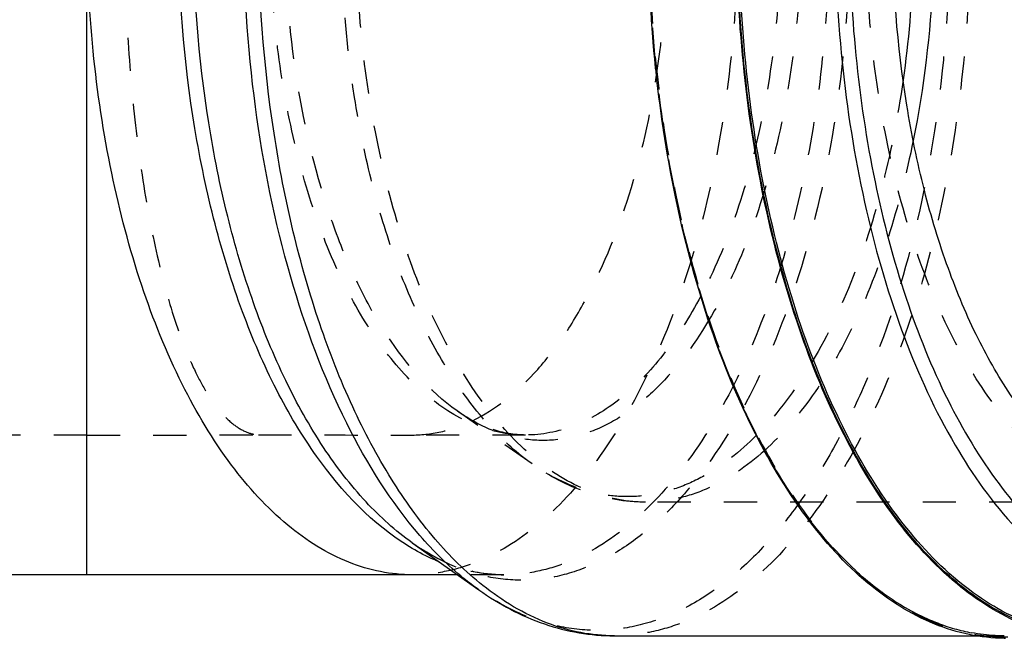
# Model space of a CAD drawing. Header units: millimetres. Extents: x 266 to 734, y 359 to 646.
# Tile 2 of 8: x 433 to 627, y 359 to 481. Entities that reach past the tile are written whole.
import ezdxf

# ---------------------------------------------------------------- set-up
doc = ezdxf.new("R2010")
doc.units = ezdxf.units.MM
doc.header["$LTSCALE"] = 65.185185
doc.linetypes.add('HIDDEN', pattern=[0.2, 0.1, -0.1])
doc.layers.add('KOERPER', color=7, linetype='CONTINUOUS')
doc.layers.add('KONST.EL_MIT_GEO', color=7, linetype='CONTINUOUS')

msp = doc.modelspace()

# ---------------------------------------------------------------- linework, layer by layer
at = {"layer": 'KOERPER', "color": 7, "linetype": 'Continuous'}
for p, q in [((446.49, 371.4), (446.49, 499.4)), ((510.44, 377.71), (523.58, 368.42)), ((519.36, 371.4), (425.72, 371.4)), ((550.2, 359.4), (621.53, 359.4))]:
    msp.add_line(p, q, dxfattribs=at)
at = {"layer": 'KOERPER', "color": 8, "linetype": 'HIDDEN'}
for p, q in [((446.49, 398.9), (420.8, 398.9)), ((532.75, 398.9), (510.49, 398.9)), ((528.48, 371.4), (519.36, 371.4)), ((621.53, 359.4), (626.89, 359.4))]:
    msp.add_line(p, q, dxfattribs=at)
msp.add_arc((506.99, 14803.57), 14404.67, 269.893431, 270.01394, dxfattribs=at)
at = {"layer": 'KOERPER', "color": 7, "linetype": 'Continuous'}
msp.add_arc((627.15, 393.96), 35.06, 269.5335, 270, dxfattribs=at)
at = {"layer": 'KOERPER', "color": 8, "linetype": 'HIDDEN'}
for points, knots in [([(480.2, 599.88), (479.32, 599.8), (477.47, 599.3), (474.9, 597.62), (472.42, 595.08), (470.03, 591.69), (467.74, 587.47), (464.65, 580.36), (461.28, 569.54), (458.08, 554.57), (455.69, 537.45), (454.2, 518.82), (453.69, 499.4), (454.2, 479.98), (455.69, 461.35), (458.08, 444.23), (461.28, 429.26), (464.65, 418.44), (467.74, 411.33), (470.03, 407.11), (472.42, 403.72), (474.9, 401.18), (477.47, 399.5), (479.32, 399), (480.2, 398.92)], [0, 0, 0, 0, 0.012239, 0.025997, 0.042186, 0.061263, 0.083454, 0.108835, 0.16892, 0.240423, 0.321322, 0.408916, 0.5, 0.591084, 0.678677, 0.759577, 0.83108, 0.891165, 0.916546, 0.938736, 0.957814, 0.974003, 0.987761, 1, 1, 1, 1]), ([(574.49, 499.4), (574.49, 491.07), (573.7, 474.62), (570.13, 450.78), (564.35, 428.76), (556.55, 409.37), (547.01, 393.29), (536.01, 381.09), (525.48, 374.41), (516.87, 371.83), (512.59, 371.4), (510.49, 371.4)], [0, 0, 0, 0, 0.16149, 0.318349, 0.4663, 0.601719, 0.722115, 0.82673, 0.917431, 0.959287, 1, 1, 1, 1]), ([(558.5, 469.73), (558.88, 472.14), (560.19, 481.98), (560.74, 491.92), (560.74, 499.4)], [0, 0, 0, 0, 0.246387, 1, 1, 1, 1]), ([(522.31, 401.72), (526.88, 403.93), (533.27, 409.17), (540.21, 418.01), (547.1, 429.52), (553.95, 446.81), (557.27, 461.77), (558.5, 469.73)], [0, 0, 0, 0, 0.191683, 0.302595, 0.424021, 0.696152, 1, 1, 1, 1]), ([(510.49, 398.9), (512.49, 398.9), (516.58, 399.4), (520.44, 400.81), (522.31, 401.72)], [0, 0, 0, 0, 0.490008, 1, 1, 1, 1]), ([(446.49, 398.9), (449.31, 398.9), (460.54, 398.9), (471.78, 398.9), (480.2, 398.92)], [0, 0, 0, 0, 0.250675, 1, 1, 1, 1])]:
    msp.add_open_spline(points, degree=3, knots=knots, dxfattribs=at)
at = {"layer": 'KOERPER', "color": 7, "linetype": 'Continuous'}
for points, knots in [([(510.49, 371.4), (508.39, 371.4), (504.12, 371.83), (495.51, 374.41), (484.98, 381.09), (473.98, 393.29), (464.43, 409.37), (456.64, 428.76), (450.85, 450.78), (447.29, 474.62), (446.49, 491.07), (446.49, 499.4)], [0, 0, 0, 0, 0.040713, 0.082569, 0.17327, 0.277885, 0.398281, 0.5337, 0.681651, 0.83851, 1, 1, 1, 1]), ([(626.86, 358.9), (624.56, 358.92), (619.88, 359.42), (610.46, 362.33), (598.95, 369.71), (586.93, 383.13), (576.5, 400.77), (567.98, 422.04), (561.66, 446.16), (557.77, 472.27), (556.9, 490.28), (556.9, 499.4)], [0, 0, 0, 0, 0.0407, 0.082581, 0.173399, 0.278137, 0.398605, 0.534027, 0.681913, 0.838654, 1, 1, 1, 1]), ([(644.47, 358.9), (642.16, 358.9), (637.47, 359.37), (628.02, 362.21), (616.47, 369.54), (604.39, 382.93), (593.91, 400.57), (585.36, 421.86), (579, 446.04), (575.1, 472.21), (574.22, 490.25), (574.22, 499.4)], [0, 0, 0, 0, 0.040713, 0.082569, 0.17327, 0.277885, 0.39828, 0.533699, 0.681651, 0.838509, 1, 1, 1, 1])]:
    msp.add_open_spline(points, degree=3, knots=knots, dxfattribs=at)
at = {"layer": 'KONST.EL_MIT_GEO', "color": 8, "linetype": 'HIDDEN'}
for p, q in [((534.02, 393.21), (519.28, 403.64)), ((532.75, 398.9), (532.75, 398.9)), ((656.49, 385.7), (556.26, 385.7)), ((523.58, 368.42), (523.58, 368.42)), ((626.89, 359.4), (626.89, 359.4))]:
    msp.add_line(p, q, dxfattribs=at)
at = {"layer": 'KONST.EL_MIT_GEO', "color": 7, "linetype": 'Continuous'}
for points, knots in [([(637.24, 359.92), (632.8, 360.84), (623.69, 364.61), (611.64, 374.6), (600.83, 388.65), (591.52, 406.28), (583.98, 426.96), (578.43, 450.03), (575.05, 474.73), (573.97, 500.24), (575.2, 525.73), (578.73, 550.35), (584.42, 573.28), (592.09, 593.78), (601.49, 611.19), (612.39, 624.98), (624.52, 634.7), (633.65, 638.24), (638.08, 639.05)], [0, 0, 0, 0, 0.041795, 0.088867, 0.142847, 0.204063, 0.271919, 0.3452, 0.422282, 0.501291, 0.580233, 0.657121, 0.730092, 0.797543, 0.858292, 0.911795, 0.958452, 1, 1, 1, 1]), ([(509.95, 376.88), (502.67, 381.29), (493.03, 391.55), (483.28, 408.04), (476.64, 423.43), (471.31, 440.7), (466.02, 466.07), (464.48, 485.97), (464.48, 499.4)], [0, 0, 0, 0, 0.188912, 0.30149, 0.425549, 0.559683, 0.701862, 1, 1, 1, 1]), ([(510.44, 377.71), (507.14, 380.04), (500.74, 385.84), (492.45, 396.69), (485.1, 409.9), (478.84, 425.18), (473.82, 442.17), (468.86, 466.95), (467.41, 486.33), (467.41, 499.4)], [0, 0, 0, 0, 0.091035, 0.193111, 0.30659, 0.430811, 0.564376, 0.70536, 1, 1, 1, 1]), ([(511.97, 379.12), (506.23, 385.76), (496.05, 402.15), (485.44, 430.83), (478.77, 463.96), (477.27, 487.39), (477.27, 499.4)], [0, 0, 0, 0, 0.206843, 0.448708, 0.717228, 1, 1, 1, 1]), ([(524.34, 369.31), (520.92, 372.02), (514.33, 378.57), (505.81, 390.49), (498.26, 404.76), (491.86, 421.09), (486.73, 439.12), (481.67, 465.26), (480.2, 485.66), (480.2, 499.4)], [0, 0, 0, 0, 0.092624, 0.19602, 0.310304, 0.434724, 0.5679, 0.708003, 1, 1, 1, 1]), ([(644.47, 359.46), (642.18, 359.47), (637.51, 359.96), (628.12, 362.84), (616.64, 370.18), (604.64, 383.53), (594.24, 401.11), (585.74, 422.3), (579.44, 446.35), (575.56, 472.37), (574.69, 490.31), (574.69, 499.4)], [0, 0, 0, 0, 0.040708, 0.082587, 0.17338, 0.278096, 0.398562, 0.534007, 0.681926, 0.838682, 1, 1, 1, 1]), ([(593.62, 499.4), (593.62, 489.76), (594.63, 470.8), (599.12, 443.49), (606.39, 418.69), (616.1, 397.49), (626.32, 383), (635.47, 374.33), (642.38, 369.53), (649.55, 366.24), (656.9, 364.52), (664.31, 364.42), (669.14, 365.42), (671.48, 366.15)], [0, 0, 0, 0, 0.166439, 0.327131, 0.476845, 0.611372, 0.728267, 0.780199, 0.828197, 0.872995, 0.915656, 0.95751, 1, 1, 1, 1]), ([(596.43, 499.4), (596.43, 490.78), (597.25, 473.76), (600.94, 449.09), (606.93, 426.3), (614.99, 406.23), (624.87, 389.6), (636.26, 376.98), (647.15, 370.06), (656.06, 367.39), (662.66, 366.73), (669.25, 367.39), (678.16, 370.06), (689.06, 376.98), (700.44, 389.6), (710.32, 406.23), (718.39, 426.3), (724.37, 449.09), (728.06, 473.76), (728.88, 490.78), (728.88, 499.4)], [0, 0, 0, 0, 0.080745, 0.159175, 0.23315, 0.30086, 0.361057, 0.413365, 0.458716, 0.479644, 0.5, 0.520356, 0.541284, 0.586635, 0.638943, 0.69914, 0.76685, 0.840825, 0.919255, 1, 1, 1, 1]), ([(644.66, 389.65), (638.26, 393.85), (629.84, 403.23), (621.29, 418.13), (615.5, 431.92), (610.85, 447.31), (606.24, 469.84), (604.91, 487.49), (604.91, 499.4)], [0, 0, 0, 0, 0.190681, 0.303765, 0.427962, 0.561867, 0.703504, 1, 1, 1, 1]), ([(609.11, 499.4), (609.11, 496.82), (608.93, 486.58), (608.06, 476.35), (606.99, 468.77)], [0, 0, 0, 0, 0.252288, 1, 1, 1, 1]), ([(613.11, 499.4), (613.11, 495.77), (612.77, 481.52), (611.08, 467.29), (608.98, 456.87)], [0, 0, 0, 0, 0.254462, 1, 1, 1, 1]), ([(523.58, 368.42), (522.56, 369.14), (518.36, 372.33), (514.6, 376.08), (511.97, 379.12)], [0, 0, 0, 0, 0.237559, 1, 1, 1, 1]), ([(515.61, 374.02), (515.13, 374.21), (513.19, 375.06), (511.32, 376.06), (509.95, 376.88)], [0, 0, 0, 0, 0.245056, 1, 1, 1, 1]), ([(523.58, 368.42), (527.53, 365.62), (536.02, 361.07), (545.56, 359.4), (550.2, 359.4)], [0, 0, 0, 0, 0.510853, 1, 1, 1, 1]), ([(550.2, 359.4), (547.98, 359.4), (543.49, 359.83), (534.43, 362.45), (528.17, 366.26), (524.34, 369.31)], [0, 0, 0, 0, 0.235901, 0.477969, 1, 1, 1, 1])]:
    msp.add_open_spline(points, degree=3, knots=knots, dxfattribs=at)
at = {"layer": 'KONST.EL_MIT_GEO', "color": 8, "linetype": 'HIDDEN'}
for points, knots in [([(532.75, 398.9), (531.1, 398.9), (527.74, 399.23), (520.98, 401.27), (512.72, 406.51), (504.08, 416.09), (496.58, 428.71), (490.46, 443.94), (485.92, 461.23), (483.12, 479.95), (482.5, 492.86), (482.5, 499.4)], [0, 0, 0, 0, 0.040713, 0.082569, 0.17327, 0.277885, 0.398281, 0.5337, 0.681652, 0.838509, 1, 1, 1, 1]), ([(519.28, 403.64), (513.8, 407.51), (506.64, 415.85), (499.35, 428.96), (492.56, 445.55), (486.92, 469.22), (485.42, 489.11), (485.42, 499.4)], [0, 0, 0, 0, 0.192505, 0.306109, 0.430466, 0.705033, 1, 1, 1, 1]), ([(534.02, 393.22), (531.14, 395.25), (525.55, 400.32), (518.32, 409.79), (511.9, 421.32), (506.45, 434.65), (502.07, 449.48), (497.74, 471.1), (496.48, 488), (496.48, 499.4)], [0, 0, 0, 0, 0.091082, 0.193213, 0.306734, 0.430973, 0.564529, 0.70548, 1, 1, 1, 1]), ([(556.26, 385.7), (554.39, 385.7), (550.6, 386.08), (542.95, 388.38), (533.59, 394.32), (523.82, 405.16), (515.34, 419.44), (508.41, 436.67), (503.28, 456.23), (500.12, 477.4), (499.41, 492), (499.41, 499.4)], [0, 0, 0, 0, 0.040728, 0.082601, 0.173342, 0.278009, 0.398448, 0.533877, 0.681798, 0.838602, 1, 1, 1, 1]), ([(596.48, 499.4), (596.48, 489.21), (595.31, 469.23), (590.1, 440.72), (581.73, 415.4), (572.11, 397.35), (563.05, 385.96), (556.07, 379.35), (548.69, 374.43), (541.02, 371.29), (533.17, 370.04), (525.29, 370.7), (517.55, 373.26), (512.76, 376.07), (510.44, 377.71)], [0, 0, 0, 0, 0.170596, 0.334047, 0.483936, 0.615471, 0.673712, 0.726993, 0.775849, 0.821255, 0.864634, 0.907731, 0.952338, 1, 1, 1, 1]), ([(616.2, 499.4), (616.2, 488.43), (614.93, 466.91), (609.32, 436.22), (601.58, 412.81), (593.65, 396.51), (587.22, 386.1), (580.2, 377.28), (572.68, 370.17), (564.75, 364.88), (556.49, 361.51), (548.04, 360.16), (539.57, 360.87), (531.24, 363.63), (526.08, 366.65), (523.58, 368.42)], [0, 0, 0, 0, 0.170662, 0.334133, 0.483997, 0.552314, 0.615644, 0.673854, 0.727109, 0.77594, 0.821326, 0.864687, 0.907767, 0.952357, 1, 1, 1, 1]), ([(592.48, 499.4), (592.48, 491.07), (591.69, 474.64), (588.13, 450.8), (582.35, 428.78), (574.55, 409.38), (565.01, 393.3), (554, 381.1), (543.47, 374.42), (534.86, 371.83), (530.59, 371.4), (528.48, 371.4)], [0, 0, 0, 0, 0.161402, 0.318214, 0.466147, 0.601587, 0.722023, 0.826677, 0.917408, 0.959276, 1, 1, 1, 1]), ([(620.2, 499.4), (620.2, 490.28), (619.32, 472.3), (615.43, 446.23), (609.1, 422.14), (600.58, 400.93), (590.13, 383.34), (578.1, 370), (566.58, 362.7), (557.17, 359.87), (552.5, 359.4), (550.2, 359.4)], [0, 0, 0, 0, 0.161489, 0.318348, 0.4663, 0.601719, 0.722114, 0.82673, 0.917431, 0.959287, 1, 1, 1, 1]), ([(697.3, 499.4), (697.3, 490.26), (696.42, 472.24), (692.52, 446.11), (686.18, 421.97), (677.63, 400.71), (667.17, 383.1), (655.11, 369.73), (643.57, 362.4), (634.13, 359.57), (627.15, 358.87), (620.16, 359.57), (610.73, 362.4), (599.19, 369.73), (587.13, 383.1), (576.66, 400.71), (568.12, 421.97), (561.78, 446.11), (557.87, 472.24), (557, 490.26), (557, 499.4)], [0, 0, 0, 0, 0.080745, 0.159175, 0.23315, 0.30086, 0.361057, 0.413365, 0.458716, 0.479644, 0.5, 0.520356, 0.541284, 0.586635, 0.638943, 0.69914, 0.76685, 0.840825, 0.919255, 1, 1, 1, 1]), ([(557.04, 499.4), (557.04, 490.28), (557.91, 472.28), (561.81, 446.19), (568.14, 422.09), (576.66, 400.87), (587.09, 383.3), (599.1, 369.98), (610.58, 362.68), (619.96, 359.86), (624.6, 359.4), (626.89, 359.4)], [0, 0, 0, 0, 0.161701, 0.318757, 0.466877, 0.602413, 0.722843, 0.827369, 0.917819, 0.959492, 1, 1, 1, 1]), ([(583, 499.4), (583, 492.61), (582.32, 479.24), (579.32, 459.89), (574.45, 442.12), (569.84, 431.21), (567.2, 426.25)], [0, 0, 0, 0, 0.269733, 0.531206, 0.776744, 1, 1, 1, 1]), ([(587, 499.4), (587, 492.04), (586.22, 477.56), (582.74, 456.74), (577.12, 437.88), (571.78, 426.48), (568.74, 421.4)], [0, 0, 0, 0, 0.272801, 0.535979, 0.780717, 1, 1, 1, 1]), ([(656.49, 385.7), (654.62, 385.7), (650.82, 386.08), (643.18, 388.38), (633.82, 394.31), (624.05, 405.15), (615.57, 419.42), (608.65, 436.65), (603.51, 456.21), (600.34, 477.39), (599.64, 492), (599.64, 499.4)], [0, 0, 0, 0, 0.040713, 0.082569, 0.17327, 0.277885, 0.39828, 0.533699, 0.681651, 0.838509, 1, 1, 1, 1]), ([(565.46, 432.28), (563.18, 440.63), (559.55, 458), (557.75, 475.65), (557.28, 484.69)], [0, 0, 0, 0, 0.4887, 1, 1, 1, 1]), ([(606.99, 468.77), (605.96, 461.49), (603.23, 447.55), (596.94, 428.21), (588.82, 411.8), (581.87, 402.58), (578.12, 398.81)], [0, 0, 0, 0, 0.28729, 0.553554, 0.79227, 1, 1, 1, 1]), ([(608.98, 456.87), (607.68, 450.39), (604.53, 438.06), (597.95, 421.1), (589.89, 406.88), (583.23, 399.01), (579.71, 395.82)], [0, 0, 0, 0, 0.288744, 0.554373, 0.79209, 1, 1, 1, 1]), ([(626.89, 359.4), (623.75, 359.4), (617.27, 360.29), (607.93, 364.19), (599.02, 370.52), (590.67, 379.11), (583, 389.8), (573.48, 407.26), (568.28, 421.97), (565.46, 432.28)], [0, 0, 0, 0, 0.092819, 0.190367, 0.296444, 0.413496, 0.542678, 0.684101, 1, 1, 1, 1]), ([(567.2, 426.25), (565.04, 422.17), (560.43, 414.82), (552.01, 405.93), (542.71, 400.25), (535.95, 398.9), (532.75, 398.9)], [0, 0, 0, 0, 0.30053, 0.562639, 0.791388, 1, 1, 1, 1]), ([(568.74, 421.4), (565.68, 416.29), (560.47, 409.31), (551.88, 402.48), (545.42, 399.22), (538.73, 397.66), (531.98, 397.89), (525.34, 399.88), (521.26, 402.24), (519.28, 403.64)], [0, 0, 0, 0, 0.297863, 0.427074, 0.545513, 0.656945, 0.766355, 0.87913, 1, 1, 1, 1]), ([(532.75, 398.9), (530.52, 398.9), (525.68, 399.78), (521.39, 402.14), (519.28, 403.64)], [0, 0, 0, 0, 0.462722, 1, 1, 1, 1]), ([(578.12, 398.81), (574.99, 395.65), (569.85, 391.54), (562.14, 388.14), (556.42, 386.81), (550.65, 386.66), (542.84, 388.05), (537.36, 390.86), (534.02, 393.21)], [0, 0, 0, 0, 0.273043, 0.396901, 0.515334, 0.631572, 0.749116, 1, 1, 1, 1]), ([(579.71, 395.82), (576.31, 392.75), (570.7, 388.86), (562.4, 386.15), (558.28, 385.7), (556.26, 385.7)], [0, 0, 0, 0, 0.526793, 0.76721, 1, 1, 1, 1]), ([(556.26, 385.7), (552.37, 385.7), (544.4, 387.09), (537.32, 390.88), (534.02, 393.21)], [0, 0, 0, 0, 0.490651, 1, 1, 1, 1]), ([(510.44, 377.71), (513.24, 375.73), (518.98, 372.57), (525.47, 371.4), (528.48, 371.4)], [0, 0, 0, 0, 0.532544, 1, 1, 1, 1]), ([(528.48, 371.4), (526.32, 371.4), (521.91, 371.85), (517.68, 373.17), (515.61, 374.02)], [0, 0, 0, 0, 0.492654, 1, 1, 1, 1])]:
    msp.add_open_spline(points, degree=3, knots=knots, dxfattribs=at)

doc.saveas('drawing.dxf')
